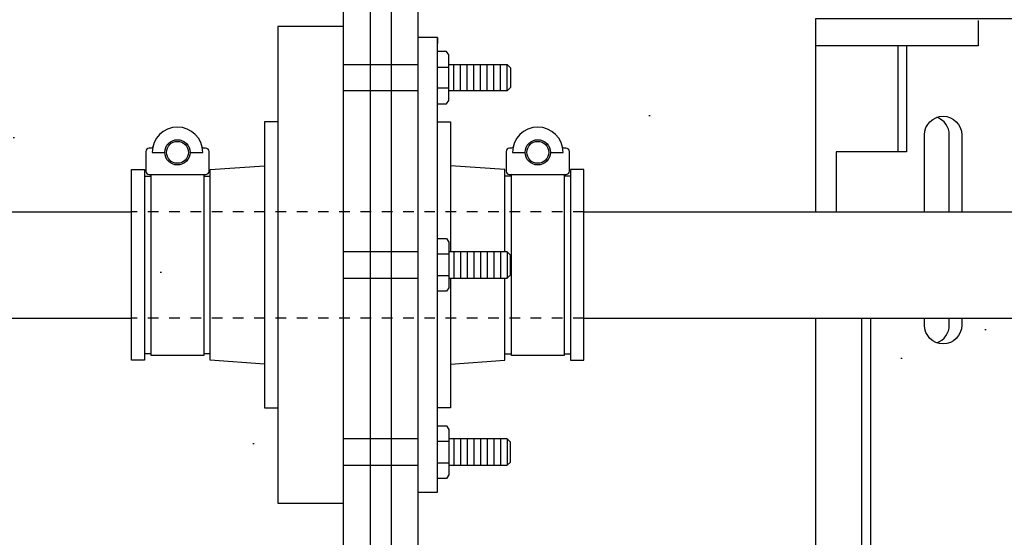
# Model space of a CAD drawing. Extents: x -169 to 6736, y -208 to 3022.
# Tile 108 of 256: x 1546 to 1555, y 368 to 373. Entities that reach past the tile are written whole.
import ezdxf

# ---------------------------------------------------------------- set-up
doc = ezdxf.new("R2010")
doc.units = 0
doc.header["$MEASUREMENT"] = 0
doc.header["$PDSIZE"] = 1
doc.linetypes.add('HIDDEN5', pattern=[0.05, 0.025, -0.025])
doc.layers.get('DEFPOINTS').update_dxf_attribs({"linetype": 'CONTINUOUS'})
for name, color, linetype in [('BOOT-CONDUIT', 1, 'CONTINUOUS'), ('CONDUIT', 2, 'CONTINUOUS'), ('DIM', 3, 'CONTINUOUS'), ('FRP-SUMP', 2, 'CONTINUOUS'), ('PEAGRAVEL-HATCH', 3, 'CONTINUOUS'), ('PROBE', 2, 'CONTINUOUS')]:
    doc.layers.add(name, color=color, linetype=linetype)
doc.styles.add('SIMPLEX', font='simplex')
doc.dimstyles.new('DIM64', dxfattribs={"dimscale": 64, "dimtxt": 0.09375, "dimasz": 0.09375, "dimexe": 0.0625, "dimexo": 0.0625, "dimgap": 0.046875, "dimtad": 1, "dimdec": 4, "dimzin": 3, "dimdsep": 46, "dimlunit": 4, "dimtxsty": 'SIMPLEX', "dimcen": 0, "dimclrd": 256, "dimclre": 256, "dimclrt": 256, "dimadec": 0, "dimazin": 0, "dimtfac": 1, "dimtdec": 4, "dimtmove": 0, "dimatfit": 3, "dimfxl": 1, "dimfrac": 2, "dimtolj": 1, "dimtzin": 0, "dimarcsym": 0})

# ---------------------------------------------------------------- blocks, each defined once
blk = doc.blocks.new('*D17')
at = {"layer": 'DEFPOINTS', "color": 0, "transparency": 16777216}
for p in [(1422.4289, 414.2886), (2052.1541, 410.0074), (1422.4289, 136.5159)]:
    blk.add_point(p, dxfattribs=at)
at = {"layer": 'DIM', "lineweight": -2, "transparency": 16777216}
for p, q in [((1422.4289, 410.2886), (1422.4289, 132.5159)), ((2052.1541, 406.0074), (2052.1541, 132.5159)), ((2046.1541, 136.5159), (1428.4289, 136.5159))]:
    blk.add_line(p, q, dxfattribs=at)
at = {"layer": 'DIM', "transparency": 16777216}
for points in [[(1428.4289, 137.5159), (1428.4289, 135.5159), (1422.4289, 136.5159)], [(2046.1541, 137.5159), (2046.1541, 135.5159), (2052.1541, 136.5159)]]:
    blk.add_solid(points, dxfattribs=at)
at = {"layer": 'DIM', "transparency": 16777216, "insert": (1737.2915, 144.0873), "char_height": 6, "attachment_point": 5, "style": 'SIMPLEX'}
blk.add_mtext('\\A1;52\'-5 3/4" (F.V. TANK SLAB)', dxfattribs=at)

msp = doc.modelspace()

# ---------------------------------------------------------------- hatches: boundary and pattern name
at = {"layer": 'PEAGRAVEL-HATCH'}
h = msp.add_hatch(dxfattribs=at)
h.set_pattern_fill('AR-SAND', color=256, scale=7.5, style=0)
h.set_pattern_definition([(37.5, (1426.706, 353.116), (-0.47245, 14.4512), [0, -11.4, 0, -12.75, 0, -12.1875]), (7.5, (1426.706, 353.116), (13.2733, 21.166), [0, -6.15, 0, -10.275, 0, -3.9375]), (327.5, (1417.481, 353.116), (23.3561, 0.0424), [0, -3.75, 0, -13.5, 0, -17.625]), (317.5, (1417.48, 353.116), (22.546, 6.5826), [0, -1.875, 0, -8.85, 0, -10.125])])
edge = h.paths.add_edge_path()
edge.add_ellipse((1583.92734, 363.7842), major_axis=(0, -0.595), ratio=0.4792007, start_angle=180, end_angle=360, ccw=False)
edge.add_ellipse((1583.92734, 364.9742), major_axis=(0, -0.595), ratio=0.4792007, start_angle=180, end_angle=360)
edge.add_ellipse((1583.92734, 364.9742), major_axis=(0, -0.595), ratio=0.4792007, start_angle=0, end_angle=180)
edge.add_line((1583.92734, 365.5692), (1586.26369, 365.5692))
edge.add_line((1586.26369, 365.5692), (1586.26369, 369.85879))
edge.add_line((1586.26369, 369.85879), (1583.92734, 369.85879))
edge.add_ellipse((1583.92734, 370.10879), major_axis=(0, -0.25), ratio=0.4792007, start_angle=180, end_angle=360, ccw=False)
edge.add_ellipse((1583.92734, 370.60879), major_axis=(0, 0.25), ratio=0.4792007, start_angle=0, end_angle=180, ccw=False)
edge.add_line((1583.92734, 370.85879), (1586.26369, 370.85879))
edge.add_line((1586.26369, 370.85879), (1586.26369, 401.47312))
edge.add_line((1586.26369, 401.47312), (1511.51543, 414.00736))
edge.add_line((1511.51543, 414.00736), (1511.51543, 381.67021))
edge.add_line((1511.51543, 381.67021), (1501.44997, 382.06986))
edge.add_line((1501.44997, 382.06986), (1501.44997, 354.05357))
edge.add_line((1501.44997, 354.05357), (1586.26369, 353.11627))
edge.add_line((1586.26369, 353.11627), (1586.26369, 363.1892))
edge.add_line((1586.26369, 363.1892), (1583.8723, 363.1892))

# ---------------------------------------------------------------- linework, layer by layer
at = {"layer": 'BOOT-CONDUIT', "color": 7}
for p, q in [((1548.6977, 372.64386), (1549.3977, 372.64386)), ((1549.58065, 372.61951), (1549.68658, 372.61951)), ((1549.68658, 372.42052), (1549.58065, 372.42052)), ((1549.3977, 372.39636), (1548.6977, 372.39636)), ((1549.3977, 370.88208), (1548.6977, 370.88208)), ((1549.68658, 370.85793), (1549.58065, 370.85793)), ((1549.58065, 370.65894), (1549.68658, 370.65894)), ((1548.6977, 370.63458), (1549.3977, 370.63458)), ((1549.3977, 369.12051), (1548.6977, 369.12051)), ((1549.68658, 369.09635), (1549.58065, 369.09635)), ((1549.58065, 368.89736), (1549.68658, 368.89736)), ((1548.6977, 368.87301), (1549.3977, 368.87301))]:
    msp.add_line(p, q, dxfattribs=at)
at = {"layer": 'BOOT-CONDUIT', "color": 8}
for p, q in [((1549.73564, 372.39626), (1549.73564, 372.64376)), ((1549.79814, 372.39626), (1549.79814, 372.64376)), ((1549.86064, 372.39626), (1549.86064, 372.64376)), ((1549.92314, 372.39626), (1549.92314, 372.64376)), ((1549.98564, 372.39626), (1549.98564, 372.64376)), ((1550.04814, 372.39626), (1550.04814, 372.64376)), ((1550.11064, 372.39626), (1550.11064, 372.64376)), ((1550.17314, 372.39626), (1550.17314, 372.64376)), ((1550.23564, 372.39626), (1550.23564, 372.64376)), ((1549.73564, 370.88218), (1549.73564, 370.63469)), ((1549.79814, 370.88218), (1549.79814, 370.63469)), ((1549.86064, 370.88218), (1549.86064, 370.63469)), ((1549.92314, 370.88218), (1549.92314, 370.63469)), ((1549.98564, 370.88218), (1549.98564, 370.63469)), ((1550.04814, 370.88218), (1550.04814, 370.63469)), ((1550.11064, 370.88218), (1550.11064, 370.63469)), ((1550.17314, 370.88218), (1550.17314, 370.63469)), ((1550.23564, 370.88218), (1550.23564, 370.63469)), ((1549.73564, 369.12061), (1549.73564, 368.87311)), ((1549.79814, 369.12061), (1549.79814, 368.87311)), ((1549.86064, 369.12061), (1549.86064, 368.87311)), ((1549.92314, 369.12061), (1549.92314, 368.87311)), ((1549.98564, 369.12061), (1549.98564, 368.87311)), ((1550.04814, 369.12061), (1550.04814, 368.87311)), ((1550.11064, 369.12061), (1550.11064, 368.87311)), ((1550.17314, 369.12061), (1550.17314, 368.87311)), ((1550.23564, 369.12061), (1550.23564, 368.87311))]:
    msp.add_line(p, q, dxfattribs=at)
at = {"layer": 'BOOT-CONDUIT', "linetype": 'Continuous'}
for p, q in [((1546.82581, 371.59375), (1546.88768, 371.59375)), ((1547.38268, 371.59375), (1547.44456, 371.59375)), ((1550.27692, 371.59375), (1550.21505, 371.59375)), ((1550.8338, 371.59375), (1550.77192, 371.59375)), ((1546.88768, 369.92312), (1546.82581, 369.92312)), ((1547.44456, 369.92312), (1547.38268, 369.92312)), ((1550.21505, 369.92312), (1550.27692, 369.92312)), ((1550.77192, 369.92312), (1550.8338, 369.92312))]:
    msp.add_line(p, q, dxfattribs=at)
for points in [[(1548.6977, 368.51547), (1548.6977, 373.0014), (1548.07895, 373.0014), (1548.07895, 368.51547)], [(1546.70206, 369.86125), (1546.70206, 371.65562), (1546.82581, 371.65562), (1546.82581, 371.59375), (1546.82581, 369.92312), (1546.82581, 369.86125)], [(1550.8338, 369.86125), (1550.95755, 369.86125), (1550.95755, 371.65562), (1550.8338, 371.65562), (1550.8338, 371.59375), (1550.8338, 369.92312)]]:
    msp.add_lwpolyline(points, close=True, dxfattribs=at)
at = {"layer": 'BOOT-CONDUIT'}
msp.add_lwpolyline([(1549.58065, 372.89696), (1549.3977, 372.89696), (1549.3977, 368.62016), (1549.58065, 368.62016), (1549.58065, 372.89696), (1549.58065, 372.84152)], dxfattribs=at)
at = {"layer": 'BOOT-CONDUIT', "color": 7}
for points in [[(1549.58065, 372.27252), (1549.66744, 372.27252), (1549.68658, 372.30568), (1549.68658, 372.73435), (1549.66744, 372.7675), (1549.58065, 372.7675)], [(1549.68658, 372.64376), (1550.23564, 372.64376), (1550.26658, 372.61282), (1550.26658, 372.4272), (1550.26386, 372.42448), (1550.23564, 372.39626), (1549.68658, 372.39626)], [(1547.38268, 371.60959), (1547.38268, 369.90728), (1546.88768, 369.90728), (1546.88768, 371.60959)], [(1550.77192, 371.60959), (1550.77192, 369.90728), (1550.27692, 369.90728), (1550.27692, 371.60959)], [(1549.58065, 371.00593), (1549.66744, 371.00593), (1549.68658, 370.97277), (1549.68658, 370.5441), (1549.66744, 370.51094), (1549.58065, 370.51094)], [(1549.68658, 370.63469), (1550.23564, 370.63469), (1550.26658, 370.66562), (1550.26658, 370.85125), (1550.26386, 370.85397), (1550.23564, 370.88218), (1549.68658, 370.88218)], [(1549.58065, 369.24435), (1549.66744, 369.24435), (1549.68658, 369.21119), (1549.68658, 368.78252), (1549.66744, 368.74937), (1549.58065, 368.74937)], [(1549.68658, 368.87311), (1550.23564, 368.87311), (1550.26658, 368.90405), (1550.26658, 369.08967), (1550.26386, 369.09239), (1550.23564, 369.12061), (1549.68658, 369.12061)]]:
    msp.add_lwpolyline(points, dxfattribs=at)
for points in [[(1547.25398, 371.81749), (1547.37278, 371.81749, 1), (1546.89758, 371.81749), (1547.01638, 371.81749)], [(1550.64322, 371.81749), (1550.76202, 371.81749, 1), (1550.28682, 371.81749), (1550.40562, 371.81749)], [(1546.90318, 371.86873, -0.3518718), (1546.88868, 371.85709), (1546.86943, 371.85709, 0.4142136), (1546.83818, 371.82526), (1546.83818, 371.64084, 0.4142136), (1546.87001, 371.60959), (1547.40093, 371.60959, 0.4142134), (1547.43218, 371.64142), (1547.43218, 371.82584, 0.4142137), (1547.40036, 371.85709), (1547.38169, 371.85709, -0.351882), (1547.36719, 371.86873)], [(1550.29241, 371.86873, -0.3518718), (1550.27791, 371.85709), (1550.25867, 371.85709, 0.4142136), (1550.22742, 371.82526), (1550.22742, 371.64084, 0.4142136), (1550.25925, 371.60959), (1550.79017, 371.60959, 0.4142134), (1550.82142, 371.64142), (1550.82142, 371.82584, 0.4142137), (1550.78959, 371.85709), (1550.77093, 371.85709, -0.351882), (1550.75643, 371.86873)]]:
    msp.add_lwpolyline(points, format="xyb", dxfattribs=at)
at = {"layer": 'BOOT-CONDUIT', "linetype": 'Continuous'}
for points in [[(1548.07895, 372.10422), (1547.9552, 372.10422), (1547.9552, 369.41265), (1548.07895, 369.41265)], [(1549.58065, 372.10422), (1549.7044, 372.10422), (1549.7044, 370.88218)], [(1547.9552, 369.82554), (1547.44456, 369.86125), (1547.44456, 371.59375), (1547.44456, 371.65562), (1547.9552, 371.69133)], [(1550.21505, 370.88218), (1550.21505, 371.59375), (1550.21505, 371.65562), (1549.7044, 371.69133)], [(1549.7044, 370.63469), (1549.7044, 369.41265), (1549.58065, 369.41265)], [(1549.7044, 369.82554), (1550.21505, 369.86125), (1550.21505, 370.63469)]]:
    msp.add_lwpolyline(points, dxfattribs=at)
at = {"layer": 'BOOT-CONDUIT', "color": 7}
for centre in [(1547.13518, 371.81749), (1550.52442, 371.81749)]:
    msp.add_circle(centre, 0.1188, dxfattribs=at)
at = {"layer": 'BOOT-CONDUIT', "color": 8}
for centre in [(1547.13518, 371.81749), (1550.52442, 371.81749)]:
    msp.add_circle(centre, 0.10296, dxfattribs=at)
at = {"layer": 'CONDUIT'}
for p, q in [((1535.31134, 371.25844), (1546.70206, 371.25844)), ((1550.95755, 371.25844), (1556.6595, 371.25844)), ((1535.31134, 370.25844), (1546.70206, 370.25844)), ((1550.95755, 370.25844), (1556.6595, 370.25844))]:
    msp.add_line(p, q, dxfattribs=at)
at = {"layer": 'CONDUIT', "color": 8, "linetype": 'HIDDEN5'}
for p, q in [((1550.95755, 371.25844), (1546.70206, 371.25844)), ((1550.95755, 370.25844), (1546.70206, 370.25844))]:
    msp.add_line(p, q, dxfattribs=at)
at = {"layer": 'FRP-SUMP'}
msp.add_lwpolyline([(1549.3977, 356.01592), (1549.3977, 358.76592, 0.2216709), (1549.1477, 359.30211), (1549.1477, 377.72741, 0.2216709), (1549.3977, 378.2636), (1549.3977, 380.0136), (1549.6477, 380.0136), (1549.7977, 380.0136), (1549.7977, 380.5136), (1550.5477, 381.7636), (1550.78423, 381.7636), (1550.0477, 380.44837), (1550.0477, 380.05001, -0.4142136), (1549.7977, 379.80001), (1549.6477, 379.80001), (1549.6477, 378.2636, -0.1877632), (1549.3977, 377.62134), (1549.3977, 359.40818, -0.1877632), (1549.6477, 358.76592), (1549.6477, 356.01592), (1549.3977, 356.01592)], format="xyb", close=True, dxfattribs=at)
msp.add_lwpolyline([(1548.9477, 377.83059), (1548.9477, 359.19893, -0.2679492), (1549.1977, 358.76592), (1549.1977, 356.01592), (1548.9477, 356.01592), (1548.9477, 358.76592, 0.4142136), (1548.6977, 359.01592), (1548.6977, 378.0136)], format="xyb", dxfattribs=at)
at = {"layer": 'PROBE'}
msp.add_line((1553.91259, 372.82078), (1553.91259, 371.82204), dxfattribs=at)
at = {"layer": 'PROBE', "color": 7}
for p, q in [((1554.39474, 371.25844), (1554.39474, 371.98215)), ((1554.39474, 370.1908), (1554.39474, 370.25844))]:
    msp.add_line(p, q, dxfattribs=at)
at = {"layer": 'PROBE'}
for points in [[(1555.15846, 371.25844), (1555.15846, 373.07207), (1555.15846, 373.07207), (1553.13694, 373.07207), (1553.13694, 373.07207), (1553.13694, 371.25844)], [(1554.6658, 373.05888), (1554.6658, 372.82078), (1553.13694, 372.82078)], [(1553.99181, 372.82078), (1553.99181, 371.82204), (1553.33164, 371.82204), (1553.33164, 371.25844)], [(1553.13694, 370.25844), (1553.13694, 365.75356)]]:
    msp.add_lwpolyline(points, dxfattribs=at)
at = {"layer": 'PROBE', "color": 7}
for points in [[(1554.16225, 371.25844), (1554.16225, 371.98215, -1), (1554.51245, 371.98215), (1554.51245, 371.25844)], [(1554.51245, 370.25844), (1554.51245, 370.1908, -1), (1554.16225, 370.1908), (1554.16225, 370.25844)], [(1554.51245, 370.25844), (1554.51245, 370.1908, -1), (1554.16225, 370.1908), (1554.16225, 370.25844)], [(1554.27849, 370.02589, 0.3170216), (1554.39474, 370.1908), (1554.39474, 370.25844)]]:
    msp.add_lwpolyline(points, format="xyb", dxfattribs=at)
msp.add_lwpolyline([(1553.65284, 370.25844), (1553.65284, 367.67717), (1553.57397, 367.67717), (1553.57397, 370.25844)], dxfattribs=at)
msp.add_arc((1554.21964, 371.98215), 0.1751, 0, 70.358966, dxfattribs=at)

# ---------------------------------------------------------------- dimensions: what is measured, and where the dimension line sits
at = {"layer": 'DIM'}
dim = msp.add_linear_dim(base=(1422.42894, 136.51592), p1=(2052.15406, 410.00736), p2=(1422.42894, 414.28861), angle=180, text='<> (F.V. TANK SLAB)', dimstyle='DIM64', dxfattribs=at)
dim.commit()
dim.dimension.update_dxf_attribs({"geometry": '*D17', "text_midpoint": (1737.2915, 144.08735)})

doc.saveas('drawing.dxf')
